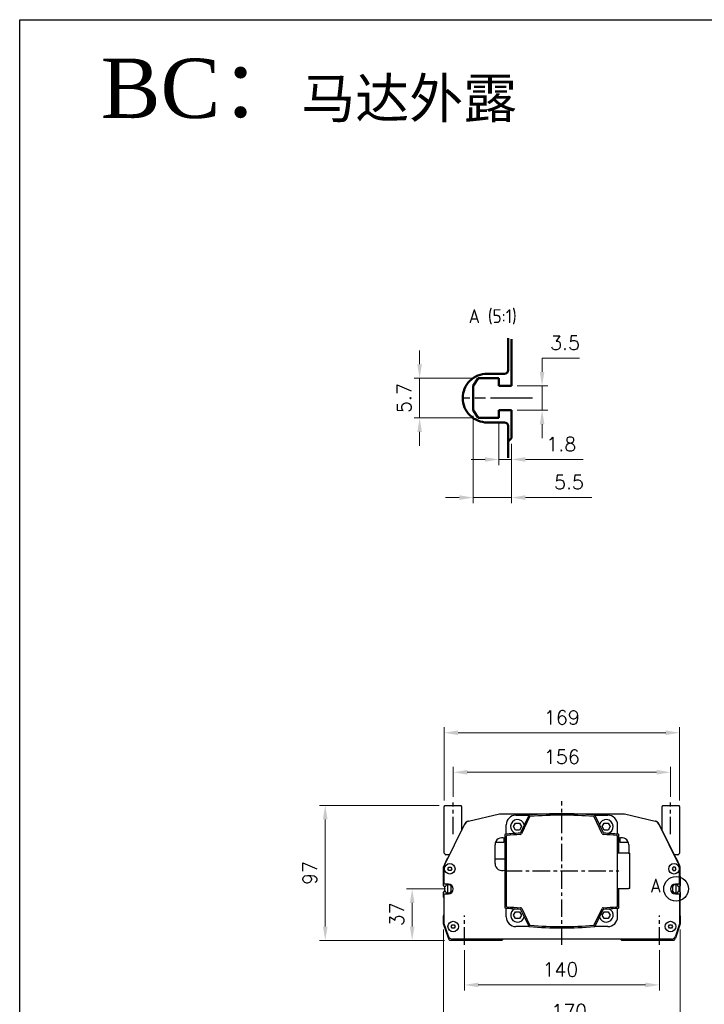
# Model space of a CAD drawing. Header units: millimetres. Extents: x 2163 to 8256, y 0 to 2680.
# Tile 12 of 47: x 2163 to 2655, y 1973 to 2680. Entities that reach past the tile are written whole.
import ezdxf

# ---------------------------------------------------------------- set-up
doc = ezdxf.new("R2010")
doc.units = ezdxf.units.MM
for name, pattern in [('AM_ISO08W050', [18, 12, -1.5, 3, -1.5]), ('AM_ISO08W050x2', [9, 6, -0.75, 1.5, -0.75]), ('CENTERX2', [4, 2.5, -0.5, 0.5, -0.5])]:
    doc.linetypes.add(name, pattern=pattern)
doc.layers.add('5', color=7, linetype='Continuous')
for name, color, linetype, lineweight in [('AM_0', 7, 'Continuous', 50), ('AM_4', 3, 'Continuous', 25), ('AM_7', 4, 'AM_ISO08W050', 25), ('可見 (ISO)', 7, 'Continuous', 25)]:
    doc.layers.add(name, color=color, linetype=linetype, lineweight=lineweight)
doc.styles.add('ACISOTS', font='isocp.shx', dxfattribs={"height": 1, "bigfont": 'chineset.shx'})
doc.styles.add('尺寸標註', font='romans.shx', dxfattribs={"bigfont": 'CHINESET.SHX'})
doc.styles.add('標題欄', font='txt')
doc.dimstyles.new('CNS4~1$0', dxfattribs={"dimtxt": 10, "dimasz": 10, "dimexe": 4, "dimexo": 4, "dimgap": 6, "dimtad": 1, "dimtoh": 1, "dimdsep": 46, "dimtxsty": '尺寸標註', "dimcen": 0, "dimclrd": 2, "dimclre": 2, "dimclrt": 3, "dimadec": 0, "dimazin": 2, "dimtp": 0.1, "dimtm": 0.1, "dimtfac": 0.71, "dimtmove": 0, "dimatfit": 0, "dimfxl": 4, "dimlwd": 13, "dimlwe": 13, "dimarcsym": 0})

# ---------------------------------------------------------------- blocks, each defined once
blk = doc.blocks.new('*D156')
at = {"color": 2, "lineweight": 13, "transparency": 16777216}
for p, q in [((2482.36, 2011.91), (2482.36, 1983.01)), ((2622.36, 2011.91), (2622.36, 1983.01)), ((2492.36, 1987.01), (2612.36, 1987.01))]:
    blk.add_line(p, q, dxfattribs=at)
at = {"color": 2, "transparency": 16777216}
for points in [[(2492.36, 1988.67), (2492.36, 1985.34), (2482.36, 1987.01)], [(2612.36, 1988.67), (2612.36, 1985.34), (2622.36, 1987.01)]]:
    blk.add_solid(points, dxfattribs=at)
at = {"layer": 'Defpoints', "color": 0, "transparency": 16777216}
for p in [(2482.36, 2015.91), (2622.36, 2015.91), (2622.36, 1987.01)]:
    blk.add_point(p, dxfattribs=at)
at = {"color": 3, "transparency": 16777216, "insert": (2551.28, 1998.01), "char_height": 10, "attachment_point": 5, "style": '尺寸標註'}
blk.add_mtext('140', dxfattribs=at)
blk = doc.blocks.new('*D130')
at = {"color": 2, "lineweight": 13, "transparency": 16777216}
for p, q in [((2467.36, 2026.91), (2467.36, 1953.14)), ((2637.36, 2026.91), (2637.36, 1953.14)), ((2477.36, 1957.14), (2627.36, 1957.14))]:
    blk.add_line(p, q, dxfattribs=at)
at = {"color": 2, "transparency": 16777216}
for points in [[(2477.36, 1958.81), (2477.36, 1955.47), (2467.36, 1957.14)], [(2627.36, 1958.81), (2627.36, 1955.47), (2637.36, 1957.14)]]:
    blk.add_solid(points, dxfattribs=at)
at = {"layer": 'Defpoints', "color": 0, "transparency": 16777216}
for p in [(2467.36, 2030.91), (2637.36, 2030.91), (2637.36, 1957.14)]:
    blk.add_point(p, dxfattribs=at)
at = {"color": 3, "transparency": 16777216, "insert": (2557.6, 1968.14), "char_height": 10, "attachment_point": 5, "style": '尺寸標註'}
blk.add_mtext('170', dxfattribs=at)
blk = doc.blocks.new('*D131')
at = {"color": 2, "lineweight": 13, "transparency": 16777216}
for p, q in [((2468.86, 2055.91), (2440.87, 2055.91)), ((2444.87, 2028.91), (2444.87, 2045.91)), ((2468.03, 2018.91), (2440.87, 2018.91))]:
    blk.add_line(p, q, dxfattribs=at)
at = {"color": 2, "transparency": 16777216}
for points in [[(2443.2, 2045.91), (2446.54, 2045.91), (2444.87, 2055.91)], [(2443.2, 2028.91), (2446.54, 2028.91), (2444.87, 2018.91)]]:
    blk.add_solid(points, dxfattribs=at)
at = {"layer": 'Defpoints', "color": 0, "transparency": 16777216}
for p in [(2444.87, 2055.91), (2472.86, 2055.91), (2472.03, 2018.91)]:
    blk.add_point(p, dxfattribs=at)
at = {"color": 3, "transparency": 16777216, "insert": (2433.87, 2037.73), "char_height": 10, "attachment_point": 5, "rotation": 90, "style": '尺寸標註'}
blk.add_mtext('37', dxfattribs=at)
blk = doc.blocks.new('*D133')
at = {"color": 2, "lineweight": 13, "transparency": 16777216}
for p, q in [((2464.36, 2115.91), (2378.46, 2115.91)), ((2382.46, 2028.91), (2382.46, 2105.91)), ((2468.03, 2018.91), (2378.46, 2018.91))]:
    blk.add_line(p, q, dxfattribs=at)
at = {"color": 2, "transparency": 16777216}
for points in [[(2380.8, 2105.91), (2384.13, 2105.91), (2382.46, 2115.91)], [(2380.8, 2028.91), (2384.13, 2028.91), (2382.46, 2018.91)]]:
    blk.add_solid(points, dxfattribs=at)
at = {"layer": 'Defpoints', "color": 0, "transparency": 16777216}
for p in [(2382.46, 2115.91), (2468.36, 2115.91), (2472.03, 2018.91)]:
    blk.add_point(p, dxfattribs=at)
at = {"color": 3, "transparency": 16777216, "insert": (2371.46, 2067.41), "char_height": 10, "attachment_point": 5, "rotation": 90, "style": '尺寸標註'}
blk.add_mtext('97', dxfattribs=at)
blk = doc.blocks.new('*D157')
at = {"color": 2, "lineweight": 13, "transparency": 16777216}
for p, q in [((2474.36, 2122.01), (2474.36, 2143.71)), ((2630.36, 2122.01), (2630.36, 2143.71)), ((2620.36, 2139.71), (2484.36, 2139.71))]:
    blk.add_line(p, q, dxfattribs=at)
at = {"color": 2, "transparency": 16777216}
for points in [[(2484.36, 2141.38), (2484.36, 2138.05), (2474.36, 2139.71)], [(2620.36, 2141.38), (2620.36, 2138.05), (2630.36, 2139.71)]]:
    blk.add_solid(points, dxfattribs=at)
at = {"layer": 'Defpoints', "color": 0, "transparency": 16777216}
for p in [(2474.36, 2139.71), (2474.36, 2118.01), (2630.36, 2118.01)]:
    blk.add_point(p, dxfattribs=at)
at = {"color": 3, "transparency": 16777216, "insert": (2552.36, 2150.71), "char_height": 10, "attachment_point": 5, "style": '尺寸標註'}
blk.add_mtext('156', dxfattribs=at)
blk = doc.blocks.new('*D134')
at = {"color": 2, "lineweight": 13, "transparency": 16777216}
for p, q in [((2467.86, 2119.41), (2467.86, 2172.1)), ((2636.86, 2119.41), (2636.86, 2172.1)), ((2626.86, 2168.1), (2477.86, 2168.1))]:
    blk.add_line(p, q, dxfattribs=at)
at = {"color": 2, "transparency": 16777216}
for points in [[(2477.86, 2169.76), (2477.86, 2166.43), (2467.86, 2168.1)], [(2626.86, 2169.76), (2626.86, 2166.43), (2636.86, 2168.1)]]:
    blk.add_solid(points, dxfattribs=at)
at = {"layer": 'Defpoints', "color": 0, "transparency": 16777216}
for p in [(2467.86, 2168.1), (2467.86, 2115.41), (2636.86, 2115.41)]:
    blk.add_point(p, dxfattribs=at)
at = {"color": 3, "transparency": 16777216, "insert": (2552.36, 2179.1), "char_height": 10, "attachment_point": 5, "style": '尺寸標註'}
blk.add_mtext('169', dxfattribs=at)
blk = doc.blocks.new('GENZOOD9M22C3')
for p, q in [((2.59, 8.45), (2.59, 1.75)), ((-2.21, 2.85), (-2.91, 1.75)), ((0.79, 2.85), (-2.21, 2.85)), ((0.79, 1.75), (0.79, 2.85)), ((-2.91, -1.75), (-2.91, 1.75)), ((2.59, 1.75), (0.79, 1.75)), ((-2.91, -1.75), (-2.21, -2.85)), ((0.79, -1.75), (0.79, -2.85)), ((2.59, -1.75), (0.79, -1.75)), ((2.59, -1.75), (2.59, -5.75)), ((0.79, -2.85), (-2.21, -2.85)), ((2.09, -6.25), (2.59, -5.75))]:
    blk.add_line(p, q)
blk.add_lwpolyline([(2.09, -8.59), (2.09, -4, 0.414214), (1.59, -3.5), (-0.91, -3.5, -0.414214), (-4.41, 0), (-4.41, 0, -0.414214), (-0.91, 3.5), (1.59, 3.5, 0.414214), (2.09, 4), (2.09, 8.59)], format="xyb")
at = {"layer": 'AM_7', "linetype": 'AM_ISO08W050x2'}
blk.add_line((5.59, 0), (-4.39, 0), dxfattribs=at)
blk = doc.blocks.new('*D135')
at = {"color": 2, "lineweight": 13, "transparency": 16777216}
for p, q in [((2538.15, 2427.17), (2538.15, 2437.17)), ((2538.15, 2437.17), (2565.1, 2437.17)), ((2520.19, 2417.17), (2542.15, 2417.17)), ((2538.15, 2399.67), (2538.15, 2417.17)), ((2520.19, 2399.67), (2542.15, 2399.67)), ((2538.15, 2389.67), (2538.15, 2379.67))]:
    blk.add_line(p, q, dxfattribs=at)
at = {"color": 2, "transparency": 16777216}
for points in [[(2536.48, 2427.17), (2539.81, 2427.17), (2538.15, 2417.17)], [(2536.48, 2389.67), (2539.81, 2389.67), (2538.15, 2399.67)]]:
    blk.add_solid(points, dxfattribs=at)
at = {"layer": 'Defpoints', "color": 0, "transparency": 16777216}
for p in [(2516.19, 2417.17), (2516.19, 2399.67), (2538.15, 2399.67)]:
    blk.add_point(p, dxfattribs=at)
at = {"color": 3, "transparency": 16777216, "insert": (2554.62, 2448.17), "char_height": 10, "attachment_point": 5, "style": '尺寸標註'}
blk.add_mtext('3.5', dxfattribs=at)
blk = doc.blocks.new('*D136')
at = {"color": 2, "lineweight": 13, "transparency": 16777216}
for p, q in [((2450.22, 2432.67), (2450.22, 2442.67)), ((2488.19, 2422.67), (2446.22, 2422.67)), ((2450.22, 2422.67), (2450.22, 2394.17)), ((2488.19, 2394.17), (2446.22, 2394.17)), ((2450.22, 2384.17), (2450.22, 2374.17))]:
    blk.add_line(p, q, dxfattribs=at)
at = {"color": 2, "transparency": 16777216}
for points in [[(2448.55, 2432.67), (2451.88, 2432.67), (2450.22, 2422.67)], [(2448.55, 2384.17), (2451.88, 2384.17), (2450.22, 2394.17)]]:
    blk.add_solid(points, dxfattribs=at)
at = {"layer": 'Defpoints', "color": 0, "transparency": 16777216}
for p in [(2492.19, 2422.67), (2450.22, 2394.17), (2492.19, 2394.17)]:
    blk.add_point(p, dxfattribs=at)
at = {"color": 3, "transparency": 16777216, "insert": (2439.22, 2408.42), "char_height": 10, "attachment_point": 5, "rotation": 90, "style": '尺寸標註'}
blk.add_mtext('5.7', dxfattribs=at)
blk = doc.blocks.new('*D137')
at = {"color": 2, "lineweight": 13, "transparency": 16777216}
for p, q in [((2507.19, 2390.17), (2507.19, 2360.34)), ((2516.19, 2375.67), (2516.19, 2360.34)), ((2497.19, 2364.34), (2487.19, 2364.34)), ((2507.19, 2364.34), (2516.19, 2364.34)), ((2526.19, 2364.34), (2567.71, 2364.34))]:
    blk.add_line(p, q, dxfattribs=at)
at = {"color": 2, "transparency": 16777216}
for points in [[(2497.19, 2366.01), (2497.19, 2362.68), (2507.19, 2364.34)], [(2526.19, 2366.01), (2526.19, 2362.68), (2516.19, 2364.34)]]:
    blk.add_solid(points, dxfattribs=at)
at = {"layer": 'Defpoints', "color": 0, "transparency": 16777216}
for p in [(2507.19, 2394.17), (2516.19, 2379.67), (2507.19, 2364.34)]:
    blk.add_point(p, dxfattribs=at)
at = {"color": 3, "transparency": 16777216, "insert": (2551.95, 2375.34), "char_height": 10, "attachment_point": 5, "style": '尺寸標註'}
blk.add_mtext('1.8', dxfattribs=at)
blk = doc.blocks.new('*D138')
at = {"color": 2, "lineweight": 13, "transparency": 16777216}
for p, q in [((2488.69, 2395.67), (2488.69, 2332.97)), ((2516.19, 2375.67), (2516.19, 2332.97)), ((2478.69, 2336.97), (2468.69, 2336.97)), ((2488.69, 2336.97), (2516.19, 2336.97)), ((2526.19, 2336.97), (2573.9, 2336.97))]:
    blk.add_line(p, q, dxfattribs=at)
at = {"color": 2, "transparency": 16777216}
for points in [[(2478.69, 2338.63), (2478.69, 2335.3), (2488.69, 2336.97)], [(2526.19, 2338.63), (2526.19, 2335.3), (2516.19, 2336.97)]]:
    blk.add_solid(points, dxfattribs=at)
at = {"layer": 'Defpoints', "color": 0, "transparency": 16777216}
for p in [(2488.69, 2399.67), (2516.19, 2379.67), (2488.69, 2336.97)]:
    blk.add_point(p, dxfattribs=at)
at = {"color": 3, "transparency": 16777216, "insert": (2557.42, 2347.97), "char_height": 10, "attachment_point": 5, "style": '尺寸標註'}
blk.add_mtext('5.5', dxfattribs=at)

msp = doc.modelspace()

# ---------------------------------------------------------------- linework, layer by layer
at = {"color": 4, "linetype": 'CENTERX2', "ltscale": 5}
for p, q in [((2474.356, 2095.21), (2474.356, 2118.01)), ((2552.356, 2015.91), (2552.356, 2118.91)), ((2630.356, 2095.21), (2630.356, 2118.01)), ((2511.356, 2068.91), (2593.356, 2068.91)), ((2482.356, 2015.91), (2482.356, 2036.862)), ((2622.356, 2015.91), (2622.356, 2036.862))]:
    msp.add_line(p, q, dxfattribs=at)
at = {"color": 5}
msp.add_lwpolyline([(2163.122, 2680.163), (3995.387, 2680.163), (3995.387, 0), (2163.122, 0)], close=True, dxfattribs=at)
at = {"layer": 'AM_4', "linetype": 'Continuous'}
msp.add_circle((2634.31, 2056.001), 8.839, dxfattribs=at)
at = {"layer": '可見 (ISO)'}
for p, q in [((2467.856, 2081.617), (2467.856, 2115.203)), ((2468.002, 2115.556), (2468.356, 2115.91)), ((2468.356, 2115.91), (2479.856, 2115.91)), ((2479.856, 2115.91), (2480.209, 2115.556)), ((2480.356, 2115.203), (2480.356, 2097.716)), ((2624.356, 2097.716), (2624.356, 2115.203)), ((2624.502, 2115.556), (2624.856, 2115.91)), ((2624.856, 2115.91), (2636.356, 2115.91)), ((2636.356, 2115.91), (2636.709, 2115.556)), ((2636.856, 2115.203), (2636.856, 2081.617)), ((2485.434, 2104.691), (2507.467, 2109.91)), ((2507.467, 2109.91), (2597.245, 2109.91)), ((2519.356, 2108.91), (2529.096, 2108.91)), ((2528.574, 2108.621), (2522.564, 2096.298)), ((2529.224, 2107.673), (2523.335, 2095.598)), ((2581.377, 2095.598), (2575.487, 2107.673)), ((2575.615, 2108.91), (2585.356, 2108.91)), ((2582.148, 2096.298), (2576.138, 2108.621)), ((2597.245, 2109.91), (2619.278, 2104.691)), ((2467.856, 2072.576), (2482.774, 2102.58)), ((2481.123, 2099.26), (2482.69, 2102.517)), ((2512.356, 2095.292), (2512.356, 2101.91)), ((2517.649, 2100.729), (2519.092, 2103.23)), ((2519.092, 2098.229), (2517.649, 2100.729)), ((2519.092, 2103.23), (2521.979, 2103.23)), ((2521.979, 2103.23), (2523.423, 2100.729)), ((2523.423, 2100.729), (2521.979, 2098.229)), ((2581.289, 2100.729), (2582.732, 2103.23)), ((2582.732, 2098.229), (2581.289, 2100.729)), ((2582.732, 2103.23), (2585.619, 2103.23)), ((2585.619, 2103.23), (2587.063, 2100.729)), ((2587.063, 2100.729), (2585.619, 2098.229)), ((2592.356, 2095.292), (2592.356, 2101.91)), ((2621.937, 2102.58), (2636.74, 2072.81)), ((2636.856, 2072.576), (2621.937, 2102.58)), ((2622.022, 2102.517), (2623.59, 2099.257)), ((2511.356, 2094.747), (2511.356, 2042.724)), ((2512.356, 2093.829), (2512.356, 2043.643)), ((2521.979, 2098.229), (2519.092, 2098.229)), ((2585.619, 2098.229), (2582.732, 2098.229)), ((2592.356, 2043.643), (2592.356, 2093.829)), ((2593.356, 2081.51), (2593.356, 2094.747)), ((2504.356, 2074.112), (2504.356, 2087.712)), ((2504.653, 2089.41), (2510.356, 2089.41)), ((2510.856, 2089.91), (2510.856, 2092.482)), ((2593.856, 2092.482), (2593.856, 2089.91)), ((2594.356, 2089.41), (2600.059, 2089.41)), ((2600.356, 2087.712), (2600.356, 2081.51)), ((2468.709, 2080.556), (2468.002, 2081.263)), ((2471.751, 2080.41), (2469.063, 2080.41)), ((2471.593, 2080.41), (2470.629, 2078.407)), ((2600.256, 2081.51), (2592.356, 2081.51)), ((2600.256, 2081.51), (2601.056, 2081.51)), ((2601.056, 2056.31), (2601.056, 2081.51)), ((2635.649, 2080.41), (2632.961, 2080.41)), ((2634.082, 2078.407), (2633.119, 2080.41)), ((2636.709, 2081.263), (2636.002, 2080.556)), ((2467.396, 2071.504), (2470.226, 2078.107)), ((2467.856, 2059.91), (2467.856, 2072.576)), ((2470.685, 2078.41), (2470.756, 2078.41)), ((2511.356, 2077.41), (2504.356, 2077.41)), ((2633.955, 2078.41), (2634.026, 2078.41)), ((2634.026, 2078.41), (2633.955, 2078.41)), ((2634.486, 2078.107), (2636.756, 2072.81)), ((2637.315, 2071.504), (2634.486, 2078.107)), ((2636.856, 2059.91), (2636.856, 2072.576)), ((2467.356, 2058.16), (2467.356, 2071.307)), ((2470.413, 2070.41), (2471.134, 2071.659)), ((2471.134, 2069.16), (2470.413, 2070.41)), ((2471.134, 2071.659), (2472.577, 2071.659)), ((2472.577, 2069.16), (2471.134, 2069.16)), ((2472.577, 2071.659), (2473.299, 2070.41)), ((2473.299, 2070.41), (2472.577, 2069.16)), ((2632.134, 2071.659), (2631.413, 2070.41)), ((2631.413, 2070.41), (2632.134, 2069.16)), ((2633.577, 2071.659), (2632.134, 2071.659)), ((2632.134, 2069.16), (2633.577, 2069.16)), ((2634.299, 2070.41), (2633.577, 2071.659)), ((2633.577, 2069.16), (2634.299, 2070.41)), ((2636.856, 2065.01), (2636.856, 2059.91)), ((2637.356, 2058.16), (2637.356, 2071.307)), ((2637.356, 2065.01), (2637.356, 2058.16)), ((2468.656, 2057.66), (2467.856, 2057.66)), ((2468.305, 2054.16), (2468.305, 2057.66)), ((2470.856, 2059.41), (2468.356, 2059.41)), ((2469.156, 2058.26), (2469.156, 2058.16)), ((2471.881, 2058.76), (2469.656, 2058.76)), ((2470.31, 2058.76), (2470.31, 2053.06)), ((2472.778, 2057.783), (2472.303, 2058.528)), ((2632.408, 2058.528), (2631.934, 2057.783)), ((2635.056, 2058.76), (2632.83, 2058.76)), ((2636.356, 2059.41), (2633.856, 2059.41)), ((2634.402, 2053.06), (2634.402, 2058.76)), ((2635.556, 2058.16), (2635.556, 2058.26)), ((2636.856, 2057.66), (2636.056, 2057.66)), ((2636.406, 2057.66), (2636.406, 2054.16)), ((2637.356, 2053.66), (2637.356, 2058.16)), ((2467.356, 2050.117), (2467.356, 2053.66)), ((2467.856, 2054.16), (2468.656, 2054.16)), ((2467.856, 2030.991), (2467.856, 2051.91)), ((2468.356, 2052.41), (2470.856, 2052.41)), ((2469.156, 2053.66), (2469.156, 2053.56)), ((2469.656, 2053.06), (2471.881, 2053.06)), ((2472.303, 2053.291), (2472.778, 2054.037)), ((2472.856, 2054.305), (2472.856, 2057.514)), ((2592.356, 2056.31), (2600.256, 2056.31)), ((2593.356, 2042.724), (2593.356, 2056.31)), ((2601.056, 2056.31), (2600.256, 2056.31)), ((2631.856, 2057.514), (2631.856, 2054.305)), ((2631.934, 2054.037), (2632.408, 2053.291)), ((2632.83, 2053.06), (2635.056, 2053.06)), ((2633.856, 2052.41), (2636.356, 2052.41)), ((2635.556, 2053.56), (2635.556, 2053.66)), ((2636.056, 2054.16), (2636.856, 2054.16)), ((2636.856, 2051.91), (2636.856, 2030.991)), ((2637.356, 2053.66), (2637.356, 2050.117)), ((2467.709, 2049.556), (2467.502, 2049.763)), ((2467.606, 2049.66), (2467.606, 2049.419)), ((2467.606, 2049.419), (2467.806, 2049.419)), ((2637.209, 2049.763), (2637.002, 2049.556)), ((2637.356, 2036.703), (2637.356, 2050.117)), ((2467.356, 2030.991), (2467.356, 2036.703)), ((2467.502, 2037.056), (2467.709, 2037.263)), ((2512.356, 2035.91), (2512.356, 2042.18)), ((2517.649, 2037.09), (2519.092, 2039.59)), ((2519.092, 2034.59), (2517.649, 2037.09)), ((2519.092, 2039.59), (2521.979, 2039.59)), ((2521.979, 2039.59), (2523.423, 2037.09)), ((2523.423, 2037.09), (2521.979, 2034.59)), ((2522.739, 2041.163), (2528.574, 2029.199)), ((2523.51, 2041.863), (2529.224, 2030.147)), ((2575.487, 2030.147), (2581.202, 2041.863)), ((2576.138, 2029.199), (2581.973, 2041.163)), ((2581.289, 2037.09), (2582.732, 2039.59)), ((2582.732, 2034.59), (2581.289, 2037.09)), ((2582.732, 2039.59), (2585.619, 2039.59)), ((2585.619, 2039.59), (2587.063, 2037.09)), ((2587.063, 2037.09), (2585.619, 2034.59)), ((2592.356, 2035.91), (2592.356, 2042.18)), ((2637.002, 2037.263), (2637.209, 2037.056)), ((2637.356, 2036.703), (2637.356, 2030.91)), ((2470.839, 2020.461), (2467.381, 2030.833)), ((2470.866, 2021.961), (2467.856, 2030.991)), ((2472.913, 2028.91), (2473.634, 2030.159)), ((2473.634, 2030.159), (2475.077, 2030.159)), ((2475.077, 2030.159), (2475.799, 2028.91)), ((2521.979, 2034.59), (2519.092, 2034.59)), ((2585.619, 2034.59), (2582.732, 2034.59)), ((2628.913, 2028.91), (2629.634, 2030.159)), ((2629.634, 2030.159), (2631.077, 2030.159)), ((2631.077, 2030.159), (2631.799, 2028.91)), ((2636.856, 2030.991), (2633.846, 2021.961)), ((2637.356, 2030.91), (2633.873, 2020.461)), ((2473.634, 2027.66), (2472.913, 2028.91)), ((2475.077, 2027.66), (2473.634, 2027.66)), ((2475.799, 2028.91), (2475.077, 2027.66)), ((2529.096, 2028.91), (2519.356, 2028.91)), ((2585.356, 2028.91), (2575.616, 2028.91)), ((2629.634, 2027.66), (2628.913, 2028.91)), ((2631.077, 2027.66), (2629.634, 2027.66)), ((2631.799, 2028.91), (2631.077, 2027.66)), ((2509.356, 2018.91), (2472.026, 2018.91)), ((2631, 2019.91), (2473.712, 2019.91)), ((2510.209, 2019.763), (2509.356, 2018.91)), ((2595.356, 2018.91), (2594.502, 2019.763)), ((2632.685, 2018.91), (2595.356, 2018.91))]:
    msp.add_line(p, q, dxfattribs=at)
for centre in [(2471.856, 2070.41), (2632.856, 2070.41), (2474.356, 2028.91), (2630.356, 2028.91)]:
    msp.add_circle(centre, 3.8, dxfattribs=at)
for centre, radius, start, end in [((2468.356, 2115.203), 0.5, 135, 180), ((2479.856, 2115.203), 0.5, 0, 45), ((2624.856, 2115.203), 0.5, 135, 180), ((2636.356, 2115.203), 0.5, 0, 45), ((2519.356, 2101.91), 7, 90, 180), ((2529.023, 2108.402), 0.5, 94.948315, 153.999989), ((2552.356, 1838.91), 271, 85.051685, 94.948315), ((2529.673, 2107.453), 0.5, 94.827981, 153.999989), ((2552.356, 1838.91), 270, 85.172019, 94.827981), ((2575.038, 2107.453), 0.5, 26.000011, 85.172019), ((2575.688, 2108.402), 0.5, 26.000011, 85.051685), ((2585.356, 2101.91), 7, 0, 90), ((2486.356, 2100.799), 4, 103.325645, 153.562286), ((2520.536, 2100.729), 5, 15.147027, 257.858115), ((2584.176, 2100.729), 5, 282.141729, 164.852773), ((2618.356, 2100.799), 4, 26.437714, 76.674355), ((2511.856, 2094.747), 0.5, 94.920665, 180), ((2551.356, 1635.944), 461, 93.632808, 94.920665), ((2512.856, 2093.829), 0.5, 94.806257, 180), ((2551.356, 1635.944), 460, 93.59667, 94.806257), ((2522.114, 2096.517), 0.5, 273.632808, 333.999989), ((2522.436, 2096.036), 1, 273.59667, 333.999989), ((2582.275, 2096.036), 1, 206.000011, 266.40333), ((2582.597, 2096.517), 0.5, 206.000011, 266.367192), ((2553.356, 1635.944), 460, 85.193743, 86.40333), ((2553.356, 1635.944), 461, 85.079335, 86.367192), ((2591.856, 2093.829), 0.5, 0, 85.193743), ((2592.856, 2094.747), 0.5, 0, 85.079335), ((2509.356, 2087.712), 5, 66.421757, 180), ((2510.356, 2089.91), 0.5, 270, 0), ((2595.356, 2087.712), 5, 0, 113.578114), ((2594.356, 2089.91), 0.5, 180, 270), ((2468.356, 2081.617), 0.5, 180, 225), ((2469.063, 2080.91), 0.5, 225, 270), ((2635.649, 2080.91), 0.5, 270, 315), ((2636.356, 2081.617), 0.5, 315, 0), ((2470.685, 2077.91), 0.5, 90, 156.801409), ((2509.356, 2074.112), 5, 180, 293.578243), ((2634.026, 2077.91), 0.5, 23.198591, 90), ((2634.026, 2077.91), 0.5, 23.198591, 90), ((2467.856, 2071.307), 0.5, 156.801409, 180), ((2636.856, 2071.307), 0.5, 0, 23.198591), ((2467.856, 2058.16), 0.5, 180, 270), ((2468.356, 2059.91), 0.5, 180, 270), ((2468.656, 2058.16), 0.5, 270, 0), ((2469.656, 2058.26), 0.5, 90, 180), ((2470.856, 2055.91), 3.5, 270, 90), ((2471.881, 2058.26), 0.5, 32.471192, 90), ((2472.356, 2057.514), 0.5, 0, 32.471192), ((2633.856, 2055.91), 3.5, 90, 270), ((2632.356, 2057.514), 0.5, 147.528808, 180), ((2632.83, 2058.26), 0.5, 90, 147.528808), ((2635.056, 2058.26), 0.5, 0, 90), ((2636.056, 2058.16), 0.5, 180, 270), ((2636.356, 2059.91), 0.5, 270, 0), ((2636.856, 2058.16), 0.5, 270, 0), ((2467.856, 2053.66), 0.5, 90, 180), ((2468.356, 2051.91), 0.5, 90, 180), ((2468.656, 2053.66), 0.5, 0, 90), ((2469.656, 2053.56), 0.5, 180, 270), ((2471.881, 2053.56), 0.5, 270, 327.528808), ((2472.356, 2054.305), 0.5, 327.528808, 0), ((2632.356, 2054.305), 0.5, 180, 212.471192), ((2632.83, 2053.56), 0.5, 212.471192, 270), ((2635.056, 2053.56), 0.5, 270, 0), ((2636.056, 2053.66), 0.5, 90, 180), ((2636.356, 2051.91), 0.5, 0, 90), ((2636.856, 2053.66), 0.5, 0, 90), ((2467.856, 2050.117), 0.5, 180, 225), ((2467.356, 2049.203), 0.5, 0, 45), ((2512.856, 2043.643), 0.5, 180, 265.193762), ((2591.856, 2043.643), 0.5, 274.806238, 0), ((2637.356, 2049.203), 0.5, 135, 180), ((2636.856, 2050.117), 0.5, 315, 0), ((2467.856, 2036.703), 0.5, 135, 180), ((2467.356, 2037.617), 0.5, 315, 0), ((2511.856, 2042.724), 0.5, 180, 265.079354), ((2551.356, 2501.527), 461, 265.079354, 266.388989), ((2551.356, 2501.527), 460, 265.193762, 266.425142), ((2520.536, 2037.09), 5, 112.971241, 344.852382), ((2522.289, 2040.943), 0.5, 26.000021, 86.388989), ((2522.611, 2041.424), 1, 26.000021, 86.425142), ((2584.176, 2037.09), 5, 195.147273, 67.029647), ((2582.1, 2041.424), 1, 93.574858, 153.999979), ((2582.422, 2040.943), 0.5, 93.611011, 153.999979), ((2553.356, 2501.527), 460, 273.574858, 274.806238), ((2553.356, 2501.527), 461, 273.611011, 274.920646), ((2592.856, 2042.724), 0.5, 274.920646, 0), ((2637.356, 2037.617), 0.5, 180, 225), ((2636.856, 2036.703), 0.5, 0, 45), ((2467.856, 2030.991), 0.5, 180, 198.434949), ((2519.356, 2035.91), 7, 180, 270), ((2529.673, 2030.366), 0.5, 206.000021, 265.172017), ((2552.356, 2298.91), 270, 265.172017, 274.827983), ((2575.038, 2030.366), 0.5, 274.827983, 333.999979), ((2585.356, 2035.91), 7, 270, 0), ((2529.023, 2029.418), 0.5, 206.000021, 265.051683), ((2552.356, 2298.91), 271, 265.051683, 274.948317), ((2575.688, 2029.418), 0.5, 274.948317, 333.999979), ((2473.685, 2021.41), 3, 198.434949, 236.44269), ((2473.712, 2022.91), 3, 198.434949, 270), ((2510.563, 2019.41), 0.5, 90, 135), ((2594.149, 2019.41), 0.5, 45, 90), ((2631, 2022.91), 3, 270, 341.565051), ((2631.027, 2021.41), 3, 303.55731, 341.565051)]:
    msp.add_arc(centre, radius, start, end, dxfattribs=at)
for centre, major_axis, ratio, start_param, end_param in [((2486.299, 2100.77), (-2.514, 3.126), 0.9970112, 5.8970753, 6.7272273), ((2618.412, 2100.77), (2.514, 3.126), 0.9970117, 5.8390948, 6.6693089)]:
    msp.add_ellipse(centre, major_axis=major_axis, ratio=ratio, start_param=start_param, end_param=end_param, dxfattribs=at)

# ---------------------------------------------------------------- block references
at = {"layer": 'AM_0', "xscale": 5, "yscale": 5, "zscale": 5}
msp.add_blockref('GENZOOD9M22C3', (2503.253, 2408.42), dxfattribs=at)

# ---------------------------------------------------------------- texts
at = {"layer": '5', "color": 3, "insert": (2370.766, 2629.371), "char_height": 42.60561, "attachment_point": 5, "style": '標題欄'}
msp.add_mtext('{\\Ftimes|c134;BC\\fSimSun|b0|i0|c134|p2;：\\H0.66658x;马达外露}', dxfattribs=at)
at = {"layer": 'AM_4', "color": 7, "char_height": 10, "attachment_point": 5, "style": 'ACISOTS'}
for s, insert in [('A (5:1)', (2502.685, 2466.786)), ('A', (2619.778, 2058.34))]:
    msp.add_mtext(s, dxfattribs=dict(at, insert=insert))

# ---------------------------------------------------------------- dimensions: what is measured, and where the dimension line sits
for base, p1, p2, text, picture, middle in [((2538.145, 2399.67), (2516.186, 2417.17), (2516.186, 2399.67), '3.5', '*D135', (2554.622, 2437.17)), ((2450.217, 2394.17), (2492.186, 2422.67), (2492.186, 2394.17), '5.7', '*D136', (2450.217, 2408.42))]:
    dim = msp.add_linear_dim(base=base, p1=p1, p2=p2, angle=90, text=text, dimstyle='CNS4~1$0')
    dim.commit()
    dim.dimension.update_dxf_attribs({"geometry": picture, "text_midpoint": middle, "dimtype": 160})
for base, p2, text, picture, middle in [((2488.686, 2336.965), (2488.686, 2399.67), '5.5', '*D138', (2557.424, 2336.965)), ((2507.186, 2364.343), (2507.186, 2394.17), '1.8', '*D137', (2551.948, 2364.343))]:
    dim = msp.add_linear_dim(base=base, p1=(2516.186, 2379.67), p2=p2, text=text, dimstyle='CNS4~1$0')
    dim.commit()
    dim.dimension.update_dxf_attribs({"geometry": picture, "text_midpoint": middle, "dimtype": 160})
for base, p1, p2, picture, middle in [((2467.856, 2168.096), (2636.856, 2115.41), (2467.856, 2115.41), '*D134', (2552.356, 2168.096)), ((2474.356, 2139.712), (2630.356, 2118.01), (2474.356, 2118.01), '*D157', (2552.356, 2139.712)), ((2637.356, 1957.142), (2467.356, 2030.91), (2637.356, 2030.91), '*D130', (2557.601, 1957.142)), ((2622.356, 1987.008), (2482.356, 2015.91), (2622.356, 2015.91), '*D156', (2551.281, 1987.008))]:
    dim = msp.add_linear_dim(base=base, p1=p1, p2=p2, dimstyle='CNS4~1$0')
    dim.commit()
    dim.dimension.update_dxf_attribs({"geometry": picture, "text_midpoint": middle, "dimtype": 160})
for base, p2, picture, middle in [((2382.462, 2115.91), (2468.356, 2115.91), '*D133', (2382.462, 2067.41)), ((2444.871, 2055.91), (2472.856, 2055.91), '*D131', (2444.871, 2037.726))]:
    dim = msp.add_linear_dim(base=base, p1=(2472.026, 2018.91), p2=p2, angle=90, dimstyle='CNS4~1$0')
    dim.commit()
    dim.dimension.update_dxf_attribs({"geometry": picture, "text_midpoint": middle, "dimtype": 160})

doc.saveas('drawing.dxf')
